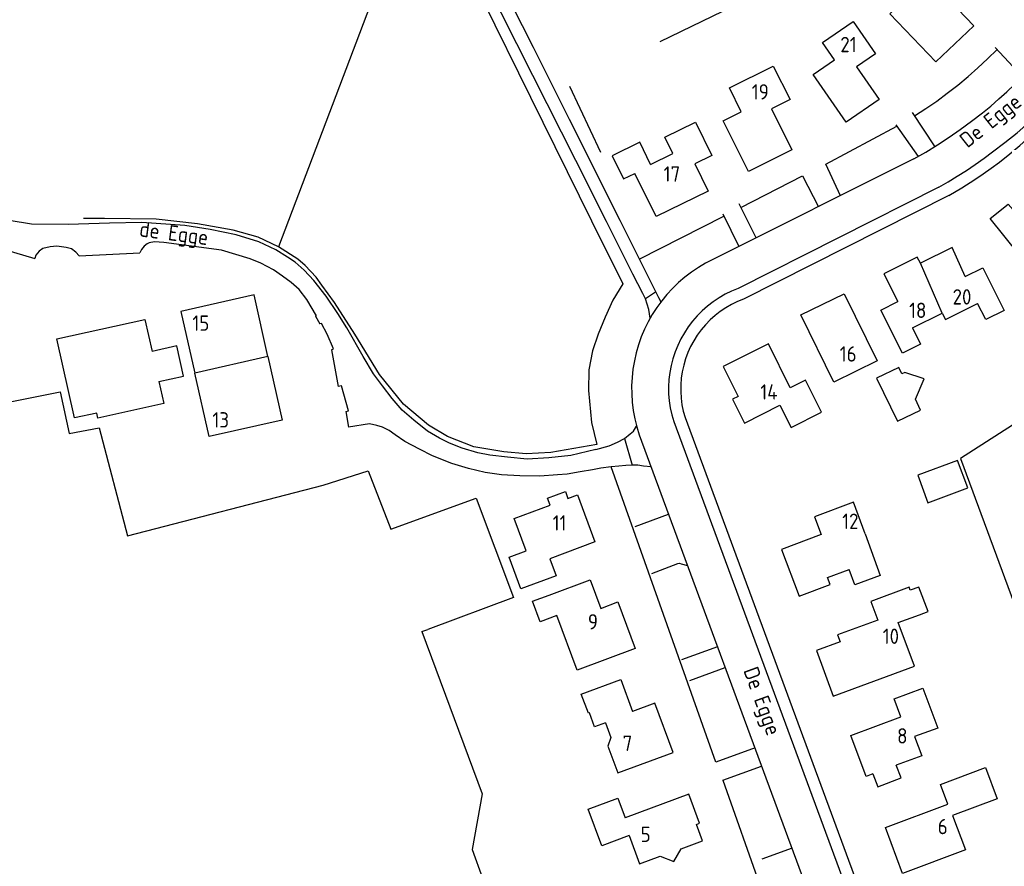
# Model space of a CAD drawing. Header units: metres. Extents: x 226218 to 240385, y 439369 to 449677.
# Tile 17 of 256: x 228089 to 228250, y 439715 to 439853. Entities that reach past the tile are written whole.
import ezdxf

# ---------------------------------------------------------------- set-up
doc = ezdxf.new("R2010")
doc.units = ezdxf.units.M
doc.header["$MEASUREMENT"] = 0
for name, color, linetype in [('BIJGEBOUW', 4, 'Continuous'), ('DAKRAND', 4, 'Continuous'), ('DAKRAND-BYG', 4, 'Continuous'), ('HEG', 253, 'Continuous'), ('HEK', 253, 'Continuous'), ('HOOFDGEBOUW', 4, 'Continuous'), ('HUISNUMMER', 253, 'Continuous'), ('KANTVERH', 253, 'Continuous'), ('RASTER', 253, 'Continuous'), ('SCHUTTING', 253, 'Continuous'), ('STRAATNAAM', 253, 'Continuous'), ('TUSSENMUUR', 253, 'Continuous')]:
    doc.layers.add(name, color=color, linetype=linetype)
doc.styles.get("Standard").update_dxf_attribs({"font": 'iso.shx'})

msp = doc.modelspace()

# ---------------------------------------------------------------- linework, layer by layer
at = {"layer": 'BIJGEBOUW'}
msp.add_lwpolyline([(228111.96, 439794.41), (228112.76, 439790.83), (228102.05, 439788.44), (228101.86, 439789.3), (228098.21, 439788.49), (228095.34, 439801.36), (228109.7, 439804.56), (228110.86, 439799.33)], dxfattribs=at)
at = {"layer": 'DAKRAND'}
for points in [[(228227.07, 439769.6), (228229.51, 439762.82), (228225.35, 439761.3), (228224.45, 439763.82)], [(228235.89, 439756.42), (228237.33, 439756.96), (228235.81, 439760.94), (228234.4, 439760.42)], [(228228.3, 439730.49), (228229.09, 439728.4), (228232.89, 439729.84), (228232.11, 439731.91)]]:
    msp.add_lwpolyline(points, dxfattribs=at)
at = {"layer": 'DAKRAND-BYG'}
for points in [[(228111.96, 439794.41), (228116, 439795.32), (228114.89, 439800.23), (228110.86, 439799.33)], [(228228.91, 439794.95), (228232.29, 439787.95), (228236.08, 439789.78), (228235.22, 439791.56), (228236.68, 439794.88), (228233.49, 439795.92), (228233.02, 439795.69), (228232.54, 439796.7), (228228.91, 439794.95)], [(228237.27, 439774.68), (228243.76, 439777.1), (228242.09, 439781.58), (228235.6, 439779.15), (228237.27, 439774.68)]]:
    msp.add_lwpolyline(points, dxfattribs=at)
at = {"layer": 'HEG'}
msp.add_line((228178.88, 439842.54), (228183.9, 439831.8), dxfattribs=at)
at = {"layer": 'HEK'}
for points in [[(228146.09, 439779.88), (228149.75, 439770.36), (228163.67, 439775.45)], [(228154.8, 439753.71), (228164.62, 439727.24), (228163.04, 439718.16), (228174.78, 439685.45)]]:
    msp.add_lwpolyline(points, dxfattribs=at)
at = {"layer": 'HOOFDGEBOUW'}
msp.add_line((228234.73, 439803.16), (228239.6, 439805.59), dxfattribs=at)
for points in [[(228238.56, 439846.51), (228231.08, 439854.33), (228235.76, 439858.81), (228232.95, 439861.75), (228237.44, 439866.05), (228242.52, 439860.73), (228239.52, 439857.86), (228244.73, 439852.41), (228238.56, 439846.51)], [(228223.96, 439836.67), (228218.58, 439844.46), (228222.04, 439846.85), (228220.1, 439849.65), (228225.09, 439853.1), (228228.74, 439847.82), (228225.65, 439845.69), (228229.33, 439840.37), (228223.96, 439836.67)], [(228208.03, 439828.64), (228203.9, 439836.92), (228206.86, 439838.39), (228204.92, 439842.28), (228212.08, 439845.84), (228214.8, 439840.37), (228211.79, 439838.87), (228215.12, 439832.18), (228208.03, 439828.64)], [(228192.09, 439829.81), (228195.71, 439831.58), (228194.42, 439834.23), (228199.4, 439836.67), (228202.04, 439831.26), (228199.29, 439829.92), (228201.48, 439825.44), (228192.98, 439821.3), (228189.54, 439828.35)], [(228192.09, 439829.81), (228190.33, 439833.41), (228185.84, 439831.22), (228187.68, 439827.44), (228189.54, 439828.35)], [(228252.07, 439815.19), (228247.43, 439821), (228250.37, 439823.34), (228251.14, 439822.38), (228252.84, 439823.75)], [(228243.36, 439811.54), (228241.21, 439816.27), (228236.05, 439813.7)], [(228236.05, 439813.7), (228235.54, 439814.72), (228230.08, 439811.99), (228232.35, 439807.45)], [(228243.36, 439811.54), (228246.2, 439812.96), (228249.68, 439806.01), (228246.68, 439804.51), (228245.36, 439807.15)], [(228129.74, 439798.49), (228127.47, 439808.53), (228115.53, 439805.84), (228117.81, 439795.78)], [(228221.96, 439794.3), (228216.55, 439805.27), (228223.6, 439808.74), (228229.01, 439797.78), (228221.96, 439794.3)], [(228234.73, 439803.16), (228236.04, 439800.53), (228233.11, 439799.06), (228229.6, 439806.07), (228232.35, 439807.45)], [(228239.6, 439805.59), (228240.13, 439804.53), (228245.36, 439807.15)], [(228214.97, 439786.93), (228219.95, 439789.42), (228217.33, 439794.67), (228214.83, 439793.42), (228211.27, 439800.55), (228203.93, 439796.88), (228206.37, 439792.01), (228205.44, 439791.54), (228207.37, 439787.67), (228213.15, 439790.56), (228214.97, 439786.93)], [(228129.74, 439798.49), (228132.07, 439788.15), (228120.14, 439785.46), (228117.81, 439795.78)], [(228169.03, 439765.8), (228171.81, 439766.84), (228169.85, 439772.09), (228175.7, 439774.27), (228175.28, 439775.4), (228178.2, 439776.49), (228178.62, 439775.36), (228180.16, 439775.94), (228183, 439768.29), (228175.68, 439765.56), (228176.72, 439762.79), (228170.95, 439760.64), (228169.03, 439765.8)], [(228227.07, 439769.6), (228225.12, 439774.77), (228218.77, 439772.37), (228219.85, 439769.49), (228213.41, 439767.06)], [(228213.41, 439767.06), (228216.28, 439759.44), (228221.34, 439761.34), (228220.91, 439762.49), (228224.45, 439763.82)], [(228175.56, 439759.63), (228182.25, 439762.13), (228183.99, 439757.47), (228186.76, 439758.51), (228189.59, 439750.92), (228180.14, 439747.39), (228176.81, 439756.3)], [(228176.81, 439756.3), (228174.08, 439755.29), (228172.84, 439758.62), (228175.56, 439759.63)], [(228234.4, 439760.42), (228234.23, 439760.9), (228227.98, 439758.59), (228229.11, 439755.56), (228222.55, 439753.13), (228222.97, 439752.01), (228219.1, 439750.58), (228221.85, 439743.16), (228235.06, 439748.05), (228232.44, 439755.14), (228235.89, 439756.42)], [(228184.72, 439738.79), (228182.92, 439738.15), (228182.13, 439740.44), (228181.95, 439740.38), (228180.78, 439743.48), (228187.21, 439745.85), (228189.13, 439740.67)], [(228228.3, 439730.49), (228227.22, 439730.09), (228224.73, 439736.76), (228232.88, 439739.81), (228231.78, 439742.75), (228236.43, 439744.48), (228238.87, 439737.97), (228235.11, 439736.57), (228236.27, 439733.46), (228232.11, 439731.91)], [(228184.72, 439738.79), (228185.61, 439736.4), (228185.13, 439735.03), (228186.75, 439730.65), (228195.78, 439734), (228192.8, 439742.03), (228189.13, 439740.67)], [(228248.54, 439726.43), (228241.3, 439723.71), (228243.39, 439718.13), (228233.14, 439714.28), (228230.34, 439721.74), (228240.51, 439725.57), (228239.31, 439728.77), (228246.63, 439731.52), (228248.54, 439726.43)], [(228188.59, 439720.44), (228184.12, 439718.78), (228181.91, 439724.76), (228186.74, 439726.55), (228187.94, 439723.33)], [(228188.59, 439720.44), (228190.3, 439715.83), (228193.67, 439717.08), (228195.89, 439716.22), (228197.07, 439718.29), (228200.53, 439719.58), (228199.54, 439722.26), (228200.07, 439722.46), (228198.32, 439727.18), (228187.94, 439723.33)]]:
    msp.add_lwpolyline(points, dxfattribs=at)
at = {"layer": 'KANTVERH'}
for p, q in [((228248.2, 439848.87), (228252.64, 439844.14)), ((228238.44, 439832.69), (228234.75, 439838.28)), ((228220.61, 439829.83), (228232.23, 439836.02)), ((228232.06, 439836.26), (228235.66, 439831.07)), ((228234.97, 439830.71), (228202.24, 439814.32)), ((228223.03, 439824.67), (228220.61, 439829.83)), ((228206.78, 439822.8), (228216.85, 439827.95)), ((228216.85, 439827.95), (228219.42, 439822.88)), ((228239.06, 439826.09), (228206.36, 439809.61)), ((228240.7, 439824.74), (228207.24, 439807.87)), ((228209.27, 439817.83), (228206.5, 439823.36)), ((228190.24, 439814.36), (228204.03, 439821.4)), ((228203.86, 439821.76), (228206.44, 439816.41)), ((228086.8, 439815.92), (228091.77, 439814.47)), ((228099, 439814.9), (228108.85, 439815.39)), ((228192.91, 439808.98), (228191.24, 439807.92)), ((228137.5, 439805.08), (228138.17, 439803.84)), ((228140.11, 439799.61), (228141.18, 439793.6)), ((228142.41, 439789.53), (228142.89, 439786.97)), ((228197.7, 439788.55), (228225.65, 439712.93)), ((228146.3, 439787.55), (228142.89, 439786.97)), ((228195.85, 439787.89), (228223.74, 439712.46)), ((228187.82, 439785.14), (228189.09, 439780.81)), ((228190.23, 439785.76), (228219.08, 439707.64)), ((228202.73, 439732.42), (228185.68, 439780.54)), ((228189.55, 439770.79), (228195.01, 439772.83)), ((228203, 439751.21), (228197.13, 439749.08)), ((228198.49, 439745.7), (228204.24, 439747.84)), ((228209.1, 439734.72), (228202.73, 439732.42)), ((228203.83, 439729.48), (228210.18, 439731.78)), ((228203.83, 439729.48), (228214.84, 439698.52)), ((228215.14, 439718.37), (228210.21, 439716.58))]:
    msp.add_line(p, q, dxfattribs=at)
for points in [[(228140.45, 439877.65), (228146.23, 439876.97), (228147.78, 439876.67), (228149.39, 439876.28), (228150.74, 439875.81), (228151.8, 439875.38), (228153.35, 439874.64), (228154.7, 439873.9), (228156.39, 439872.95), (228157.9, 439871.99), (228159.28, 439871.01), (228160.34, 439870.22), (228161.24, 439869.43), (228162.05, 439868.48), (228163.12, 439867.32), (228164.2, 439865.81), (228165.29, 439863.86), (228167.58, 439859.54), (228172.96, 439848.91)], [(228192.02, 439804.76), (228191.8, 439806.17), (228191.55, 439807.01), (228191.24, 439807.92), (228190.8, 439808.78), (228189.17, 439811.95), (228184.92, 439820.5), (228179.91, 439830.47), (228172.92, 439844.31), (228165.15, 439859.73)], [(228172.96, 439848.91), (228178.84, 439837.19), (228187.08, 439820.71), (228193.35, 439808.11), (228193.75, 439807.39)], [(228235.11, 439837.74), (228236.92, 439838.91), (228238.7, 439840.14), (228240.43, 439841.41), (228242.14, 439842.74), (228243.8, 439844.11), (228245.42, 439845.53), (228247, 439847), (228248.54, 439848.51)], [(228247.81, 439831.84), (228249.82, 439833.38), (228251.79, 439834.98), (228253.7, 439836.64), (228255.57, 439838.35), (228257.38, 439840.12), (228259.14, 439841.94), (228260.85, 439843.81), (228262.5, 439845.73), (228264.1, 439847.7)], [(228097.19, 439820.01), (228091.22, 439820.09), (228087.57, 439820.68), (228082.81, 439821.88), (228077.81, 439823.66), (228072.91, 439825.48), (228067.85, 439827.98), (228063.2, 439830.75), (228057.91, 439834.67), (228053.12, 439838.34), (228049.4, 439840.88), (228046.99, 439842.31), (228044.81, 439843.31), (228042.5, 439844.14), (228039.89, 439844.82), (228036.95, 439845.32), (228030.64, 439845.79), (228024.6, 439846), (228018.44, 439845.92)], [(228248.85, 439840.47), (228250.14, 439841.66), (228251.42, 439842.88)], [(228246.16, 439838.2), (228247.53, 439839.31), (228248.85, 439840.47)], [(228240.71, 439834.23), (228242.55, 439835.52), (228244.37, 439836.84), (228246.16, 439838.2)], [(228234.97, 439830.71), (228236.92, 439831.82), (228238.84, 439833), (228240.71, 439834.23)], [(228248.92, 439830.19), (228250.61, 439831.53), (228252.26, 439832.91), (228253.87, 439834.34)], [(228243.54, 439828.82), (228244.98, 439829.79), (228246.41, 439830.8), (228247.81, 439831.84)], [(228244.9, 439827.33), (228246.27, 439828.25), (228247.6, 439829.2), (228248.92, 439830.19)], [(228239.06, 439826.09), (228240.57, 439826.97), (228242.06, 439827.88), (228243.54, 439828.82)], [(228240.7, 439824.74), (228242.82, 439826.01), (228244.9, 439827.33)], [(228183.18, 439783.35), (228179.11, 439782.39), (228175.49, 439781.97), (228172, 439781.8), (228168.78, 439782.08), (228165.9, 439782.44), (228163.94, 439782.8), (228161.39, 439783.56), (228159.33, 439784.36), (228157.71, 439785.18), (228155.74, 439786.34), (228153.49, 439788.11), (228151.6, 439789.76), (228149.98, 439791.65), (228148.41, 439793.74), (228146.93, 439795.7), (228145.24, 439798.52), (228142.59, 439803.16), (228141.11, 439805.53), (228139.21, 439808.33), (228137.24, 439810.9), (228135.62, 439812.57), (228134.15, 439813.86), (228132.94, 439814.7), (228131.03, 439815.87), (228128.26, 439817.2), (228124.54, 439818.32), (228120.35, 439819.19), (228116.2, 439819.84), (228109.18, 439820.36), (228103.92, 439820.23), (228097.19, 439820.01)], [(228137.5, 439805.08), (228137.67, 439805.14), (228136.06, 439807.8), (228134.83, 439809.4), (228133.55, 439810.54), (228132.14, 439811.6), (228130.65, 439812.61), (228128.57, 439813.71), (228126.86, 439814.42), (228122.18, 439815.86), (228112.79, 439817.07), (228111.28, 439817.2), (228110.39, 439817.03), (228110.06, 439816.85), (228109.6, 439816.51), (228109.12, 439815.97), (228108.85, 439815.39)], [(228099, 439814.9), (228098.42, 439815.53), (228097.73, 439816.03), (228096.88, 439816.27), (228095.36, 439816.46), (228094.25, 439816.39), (228093.07, 439816.08), (228092.49, 439815.65), (228091.94, 439815.02), (228091.77, 439814.47)], [(228202.24, 439814.32), (228201.04, 439813.7), (228199.87, 439813.01), (228198.75, 439812.25), (228197.67, 439811.43), (228196.64, 439810.55), (228195.67, 439809.61), (228194.75, 439808.61), (228193.89, 439807.57), (228193.09, 439806.47), (228192.36, 439805.33), (228191.69, 439804.15), (228191.09, 439802.94), (228190.57, 439801.69), (228190.11, 439800.41), (228189.74, 439799.11), (228189.44, 439797.79), (228189.21, 439796.45), (228189.07, 439795.1), (228189, 439793.75), (228189.01, 439792.4), (228189.1, 439791.04), (228189.27, 439789.7), (228189.51, 439788.37), (228189.83, 439787.05), (228190.23, 439785.76)], [(228206.36, 439809.61), (228205.29, 439809.17), (228204.26, 439808.66), (228203.25, 439808.08), (228202.29, 439807.43), (228201.38, 439806.72), (228200.51, 439805.96), (228199.69, 439805.14), (228198.93, 439804.26), (228198.23, 439803.34), (228197.6, 439802.37), (228197.02, 439801.37), (228196.52, 439800.32), (228196.08, 439799.25), (228195.72, 439798.15), (228195.43, 439797.03), (228195.22, 439795.89), (228195.08, 439794.74), (228195.02, 439793.59), (228195.03, 439792.43), (228195.13, 439791.28), (228195.29, 439790.13), (228195.53, 439789), (228195.85, 439787.89)], [(228207.24, 439807.87), (228206.24, 439807.47), (228205.27, 439806.99), (228204.33, 439806.45), (228203.44, 439805.85), (228202.58, 439805.18), (228201.78, 439804.46), (228201.03, 439803.69), (228200.33, 439802.86), (228199.69, 439801.99), (228199.12, 439801.07), (228198.6, 439800.12), (228198.16, 439799.14), (228197.78, 439798.12), (228197.48, 439797.09), (228197.25, 439796.03), (228197.09, 439794.96), (228197, 439793.88), (228196.99, 439792.8), (228197.06, 439791.72), (228197.2, 439790.65), (228197.41, 439789.59), (228197.7, 439788.55)], [(228140.11, 439799.61), (228140.41, 439799.73), (228139.37, 439802.12), (228138.47, 439803.9), (228138.17, 439803.84)], [(228142.41, 439789.53), (228142.86, 439789.68), (228141.73, 439793.72), (228141.18, 439793.6)], [(228189.09, 439780.8), (228189.03, 439780.8), (228188.05, 439780.74), (228186.9, 439780.65), (228185.68, 439780.54), (228183.96, 439780.29), (228182.6, 439780.04), (228180.59, 439779.71), (228178.49, 439779.36), (228176.92, 439779.25), (228174.05, 439779.02), (228170.76, 439779.04), (228167.77, 439779.21), (228165.15, 439779.59), (228162.4, 439780.24), (228159.68, 439781.06), (228156.55, 439782.3), (228154.41, 439783.4), (228152.06, 439784.68), (228150.45, 439785.77), (228149.47, 439786.45), (228148.39, 439787), (228147.48, 439787.28), (228146.3, 439787.55)], [(228183.18, 439783.35), (228185.32, 439783.95), (228186.71, 439784.56), (228187.82, 439785.14), (228188.75, 439785.88), (228189.28, 439786.34), (228189.81, 439787.13)], [(228192.16, 439780.53), (228190.94, 439780.64), (228190.01, 439780.79), (228189.09, 439780.8)], [(228192.27, 439763.17), (228196.55, 439764.76), (228196.77, 439764.81), (228197.06, 439764.75), (228198.11, 439764.43)]]:
    msp.add_lwpolyline(points, dxfattribs=at)
at = {"layer": 'RASTER'}
for p, q in [((228152.2, 439870.97), (228131.45, 439816.38)), ((228102.27, 439786.89), (228106.87, 439769.29)), ((228163.67, 439775.45), (228169.77, 439759.26)), ((228169.77, 439759.26), (228155.77, 439754.02)), ((228154.8, 439753.71), (228155.77, 439754.02))]:
    msp.add_line(p, q, dxfattribs=at)
for points in [[(228164.73, 439856.49), (228172.51, 439840.75), (228182.47, 439820.63), (228187.58, 439810.34), (228185.91, 439807.66), (228184.7, 439804.94), (228183.57, 439802.14), (228182.6, 439799.42), (228182.01, 439796.33), (228181.98, 439792.99), (228182.47, 439787.76), (228183.31, 439784.17), (228175.81, 439782.86), (228171.8, 439782.64), (228168.19, 439782.99), (228163.3, 439783.8), (228159.02, 439785.48), (228155.88, 439787.32), (228151.82, 439790.72), (228147.91, 439795.55), (228143.88, 439802.13), (228140.59, 439807.29), (228138.53, 439810.14), (228137.59, 439811.43), (228135.79, 439813.32)], [(228135.79, 439813.32), (228134.59, 439814.37), (228131.45, 439816.38), (228128.17, 439817.93), (228124.07, 439819.07), (228118.27, 439820.15), (228111.55, 439820.88), (228103.11, 439821.01), (228099.7, 439821.02)], [(228269.14, 439803.74), (228260.26, 439793.23), (228242.56, 439781.89), (228251.74, 439757.08)], [(228078.97, 439789.37), (228095.91, 439792.73), (228097.37, 439785.95), (228102.27, 439786.89)], [(228106.87, 439769.29), (228138.72, 439777.52), (228146.09, 439779.88)]]:
    msp.add_lwpolyline(points, dxfattribs=at)
at = {"layer": 'SCHUTTING'}
msp.add_line((228193.66, 439849.85), (228207.35, 439856.48), dxfattribs=at)
at = {"layer": 'TUSSENMUUR'}
for p, q in [((228239.6, 439805.59), (228236.05, 439813.7)), ((228129.74, 439798.49), (228117.81, 439795.78))]:
    msp.add_line(p, q, dxfattribs=at)

# ---------------------------------------------------------------- texts
at = {"layer": 'HUISNUMMER'}
for s, p in [('21', (228223, 439848.09)), ('19', (228208.57, 439840.38)), ('17', (228194.21, 439827)), ('20', (228241.29, 439806.97)), ('18', (228234.2, 439804.78)), ('15', (228117.43, 439802.7)), ('16', (228222.9, 439797.67)), ('14', (228209.96, 439791.49)), ('13', (228120.7, 439786.93)), ('11', (228176.13, 439770.14)), ('12', (228223.3, 439770.41)), ('9', (228181.86, 439754.02)), ('10', (228229.9, 439751.67)), ('8', (228232.25, 439735.44)), ('7', (228187.53, 439734.24)), ('6', (228238.87, 439720.66)), ('5', (228190.46, 439719.39))]:
    msp.add_text(s, height=2.5, dxfattribs=at).set_placement(p)
at = {"layer": 'STRAATNAAM'}
for s, rotation, p in [('De Egge', 38.4181, (228243.7, 439832.38)), ('de Egge', 352.5834, (228108.69, 439818.09)), ('De Egge', 290.0467, (228207.16, 439747.36))]:
    msp.add_text(s, height=2.5, rotation=rotation, dxfattribs=at).set_placement(p)

doc.saveas('drawing.dxf')
